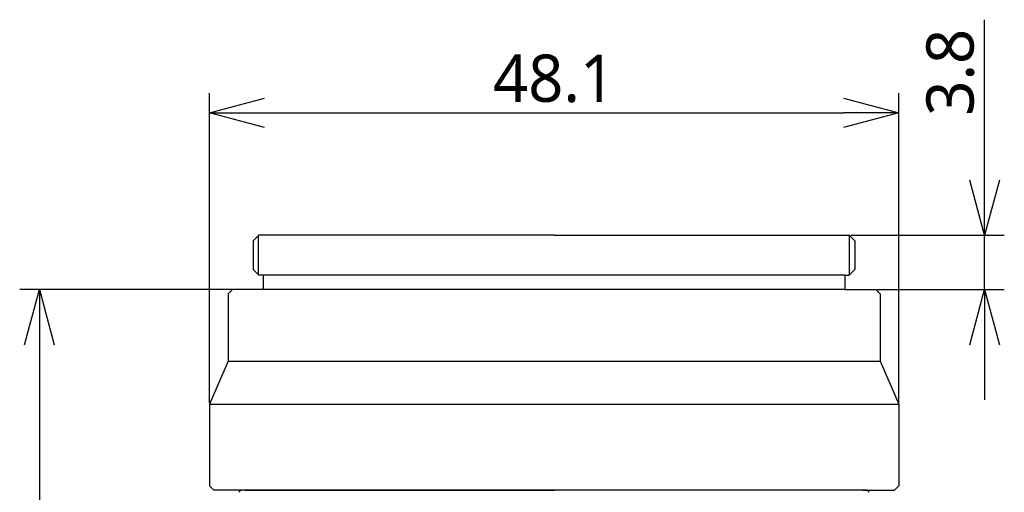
# Model space of a CAD drawing. Header units: millimetres. Extents: x -1098 to -957, y 1584 to 1677.
# Tile 8 of 8: x -1095 to -1026, y 1644 to 1677. Entities that reach past the tile are written whole.
import ezdxf

# ---------------------------------------------------------------- set-up
doc = ezdxf.new("R2010")
doc.units = ezdxf.units.MM
doc.header["$LTSCALE"] = 32.67
doc.header["$PDMODE"] = 3
doc.header["$PDSIZE"] = 8
doc.linetypes.add('HIDDEN', pattern=[0.2, 0.1, -0.1])
doc.layers.get('0').update_dxf_attribs({"linetype": 'CONTINUOUS'})
doc.layers.get('Defpoints').update_dxf_attribs({"linetype": 'CONTINUOUS'})
doc.layers.add('1', color=7, linetype='CONTINUOUS')
doc.layers.add('DEFAULT_2', color=6, linetype='HIDDEN')
doc.layers.add('标注', color=6, linetype='CONTINUOUS', lineweight=9)
doc.styles.add('HZ', font='geniso', dxfattribs={"width": 0.7, "bigfont": 'hztxt'})
doc.styles.get("Standard").update_dxf_attribs({"font": 'Roboto-Regular.ttf'})
doc.dimstyles.new('ISO-25', dxfattribs={"dimscale": 1.1, "dimtxt": 3, "dimasz": 3.5, "dimexe": 1.25, "dimexo": 0.1, "dimtad": 1, "dimtxsty": 'HZ', "dimblk": 'OPEN30', "dimcen": 2.5, "dimadec": 0, "dimazin": 0, "dimtfac": 1, "dimtmove": 0, "dimatfit": 3, "dimldrblk": 'OPEN30', "dimfxl": 1, "dimarcsym": 0})

# ---------------------------------------------------------------- blocks, each defined once
blk = doc.blocks.new('_Open30')
at = {"color": 0, "linetype": 'ByBlock', "lineweight": -2}
for p, q in [((-1, 0.268), (0, 0)), ((0, 0), (-1, -0.268)), ((0, 0), (-1, 0))]:
    blk.add_line(p, q, dxfattribs=at)
blk = doc.blocks.new('*D45')
at = {"layer": 'Defpoints', "color": 0}
for p in [(-1033.799, 1670.154), (-1081.899, 1649.812), (-1033.799, 1649.812)]:
    blk.add_point(p, dxfattribs=at)
at = {"layer": '标注', "color": 0, "lineweight": -2}
for p, q in [((-1081.899, 1649.922), (-1081.899, 1671.529)), ((-1033.799, 1649.922), (-1033.799, 1671.529)), ((-1078.049, 1670.154), (-1037.649, 1670.154))]:
    blk.add_line(p, q, dxfattribs=at)
at = {"layer": '标注', "color": 0, "linetype": 'ByBlock', "lineweight": -2, "xscale": 3.850000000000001, "yscale": 3.850000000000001, "zscale": 3.850000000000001, "rotation": 180}
blk.add_blockref('_Open30', (-1081.899, 1670.154), dxfattribs=at)
at = {"layer": '标注', "color": 0, "linetype": 'ByBlock', "lineweight": -2, "xscale": 3.850000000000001, "yscale": 3.850000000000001, "zscale": 3.850000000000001}
blk.add_blockref('_Open30', (-1033.799, 1670.154), dxfattribs=at)
at = {"layer": '标注', "color": 0, "insert": (-1057.849, 1672.537), "char_height": 3.3, "attachment_point": 5}
blk.add_mtext('48.1', dxfattribs=at)
blk = doc.blocks.new('*D46')
at = {"layer": 'Defpoints', "color": 0}
for p in [(-1037.249, 1661.612), (-1027.802, 1661.612), (-1035.399, 1657.812)]:
    blk.add_point(p, dxfattribs=at)
at = {"layer": '标注', "color": 0, "lineweight": -2}
for p, q in [((-1027.802, 1665.462), (-1027.802, 1676.654)), ((-1037.139, 1661.612), (-1026.427, 1661.612)), ((-1027.802, 1657.812), (-1027.802, 1661.612)), ((-1035.289, 1657.812), (-1026.427, 1657.812)), ((-1027.802, 1653.962), (-1027.802, 1650.112))]:
    blk.add_line(p, q, dxfattribs=at)
at = {"layer": '标注', "color": 0, "linetype": 'ByBlock', "lineweight": -2, "xscale": 3.850000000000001, "yscale": 3.850000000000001, "zscale": 3.850000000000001}
for p, rotation in [((-1027.802, 1661.612), 270), ((-1027.802, 1657.812), 90)]:
    blk.add_blockref('_Open30', p, dxfattribs=dict(at, rotation=rotation))
at = {"layer": '标注', "color": 0, "insert": (-1030.185, 1672.983), "char_height": 3.3, "attachment_point": 5, "rotation": 90}
blk.add_mtext('3.8', dxfattribs=at)

msp = doc.modelspace()

# ---------------------------------------------------------------- linework, layer by layer
at = {"color": 0, "linetype": 'Continuous'}
for p, q in [((-1078.449, 1661.612), (-1078.849, 1661.212)), ((-1078.449, 1661.612), (-1078.849, 1661.212)), ((-1078.449, 1661.612), (-1078.849, 1661.212)), ((-1078.449, 1661.612), (-1078.849, 1661.212)), ((-1077.249, 1661.612), (-1078.449, 1661.612)), ((-1057.849, 1661.612), (-1078.449, 1661.612)), ((-1077.249, 1661.612), (-1078.449, 1661.612)), ((-1057.849, 1661.612), (-1037.249, 1661.612)), ((-1038.449, 1661.612), (-1037.249, 1661.612)), ((-1037.249, 1661.612), (-1036.849, 1661.212)), ((-1037.249, 1661.612), (-1036.849, 1661.212)), ((-1078.849, 1661.212), (-1078.849, 1659.212)), ((-1078.849, 1661.212), (-1078.849, 1659.212)), ((-1078.849, 1661.212), (-1078.849, 1659.212)), ((-1078.849, 1661.212), (-1078.849, 1659.212)), ((-1036.849, 1661.212), (-1036.849, 1659.212)), ((-1036.849, 1661.212), (-1036.849, 1659.212)), ((-1078.449, 1658.812), (-1078.849, 1659.212)), ((-1078.449, 1658.812), (-1078.849, 1659.212)), ((-1078.449, 1658.812), (-1078.849, 1659.212)), ((-1078.449, 1658.812), (-1078.849, 1659.212)), ((-1078.149, 1658.812), (-1078.449, 1658.812)), ((-1078.149, 1658.812), (-1078.449, 1658.812)), ((-1078.149, 1658.812), (-1078.449, 1658.812)), ((-1037.549, 1658.812), (-1078.449, 1658.812)), ((-1078.149, 1658.812), (-1078.149, 1657.812)), ((-1078.149, 1658.812), (-1078.149, 1657.812)), ((-1078.149, 1658.812), (-1078.149, 1657.812)), ((-1078.149, 1658.812), (-1078.149, 1657.812)), ((-1037.549, 1658.812), (-1037.249, 1658.812)), ((-1037.549, 1658.812), (-1037.549, 1657.812)), ((-1037.549, 1658.812), (-1037.249, 1658.812)), ((-1037.549, 1658.812), (-1037.549, 1657.812)), ((-1037.249, 1658.812), (-1036.849, 1659.212)), ((-1037.249, 1658.812), (-1036.849, 1659.212)), ((-1080.599, 1657.512), (-1080.299, 1657.812)), ((-1080.599, 1657.512), (-1080.599, 1652.812)), ((-1078.149, 1657.812), (-1080.299, 1657.812)), ((-1037.549, 1657.812), (-1080.299, 1657.812)), ((-1037.549, 1657.812), (-1035.399, 1657.812)), ((-1035.099, 1657.512), (-1035.399, 1657.812)), ((-1035.099, 1657.512), (-1035.099, 1652.812)), ((-1080.599, 1652.812), (-1081.899, 1649.812)), ((-1080.599, 1652.812), (-1035.099, 1652.812)), ((-1035.099, 1652.812), (-1033.799, 1649.812)), ((-1081.899, 1649.812), (-1081.899, 1644.112)), ((-1081.899, 1649.812), (-1033.799, 1649.812)), ((-1033.799, 1649.812), (-1033.799, 1644.112)), ((-1081.599, 1643.812), (-1081.899, 1644.112)), ((-1079.399, 1643.812), (-1081.599, 1643.812)), ((-1079.699, 1643.812), (-1079.849, 1643.662)), ((-1035.999, 1643.812), (-1079.699, 1643.812)), ((-1079.399, 1643.812), (-1057.849, 1643.812)), ((-1036.299, 1643.812), (-1057.849, 1643.812)), ((-1036.299, 1643.812), (-1034.099, 1643.812)), ((-1035.999, 1643.812), (-1035.849, 1643.662)), ((-1034.099, 1643.812), (-1033.799, 1644.112))]:
    msp.add_line(p, q, dxfattribs=at)
at = {"color": 0}
for p, q in [((-1068.747, 1657.812), (-1095.143, 1657.812)), ((-1093.768, 1653.962), (-1093.768, 1606.812))]:
    msp.add_line(p, q, dxfattribs=at)
at = {"layer": '1', "color": 0}
msp.add_line((-1042.849, 1643.812), (-1072.849, 1643.812), dxfattribs=at)
at = {"layer": 'DEFAULT_2', "color": 0, "linetype": 'Continuous'}
for p, q in [((-1078.474, 1658.837), (-1078.474, 1661.587)), ((-1078.474, 1658.837), (-1078.474, 1661.587)), ((-1037.224, 1658.837), (-1037.224, 1661.587))]:
    msp.add_line(p, q, dxfattribs=at)

# ---------------------------------------------------------------- block references
at = {"color": 0, "xscale": 3.850000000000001, "yscale": 3.850000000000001, "zscale": 3.850000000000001, "rotation": 90}
msp.add_blockref('_Open30', (-1093.768, 1657.812), dxfattribs=at)

# ---------------------------------------------------------------- dimensions: what is measured, and where the dimension line sits
at = {"layer": '标注', "color": 0}
dim = msp.add_linear_dim(base=(-1027.802, 1661.612), p1=(-1035.399, 1657.812), p2=(-1037.249, 1661.612), angle=90, text='3.8', dimstyle='ISO-25', override={"dimtxsty": 'STANDARD'}, dxfattribs=at)
dim.commit()
dim.dimension.update_dxf_attribs({"geometry": '*D46', "text_midpoint": (-1030.185, 1672.983)})
dim = msp.add_linear_dim(base=(-1033.799, 1670.154), p1=(-1081.899, 1649.812), p2=(-1033.799, 1649.812), angle=180, text='48.1', dimstyle='ISO-25', override={"dimtxsty": 'STANDARD'}, dxfattribs=at)
dim.commit()
dim.dimension.update_dxf_attribs({"geometry": '*D45', "text_midpoint": (-1057.849, 1670.154), "dimtype": 160})

doc.saveas('drawing.dxf')
